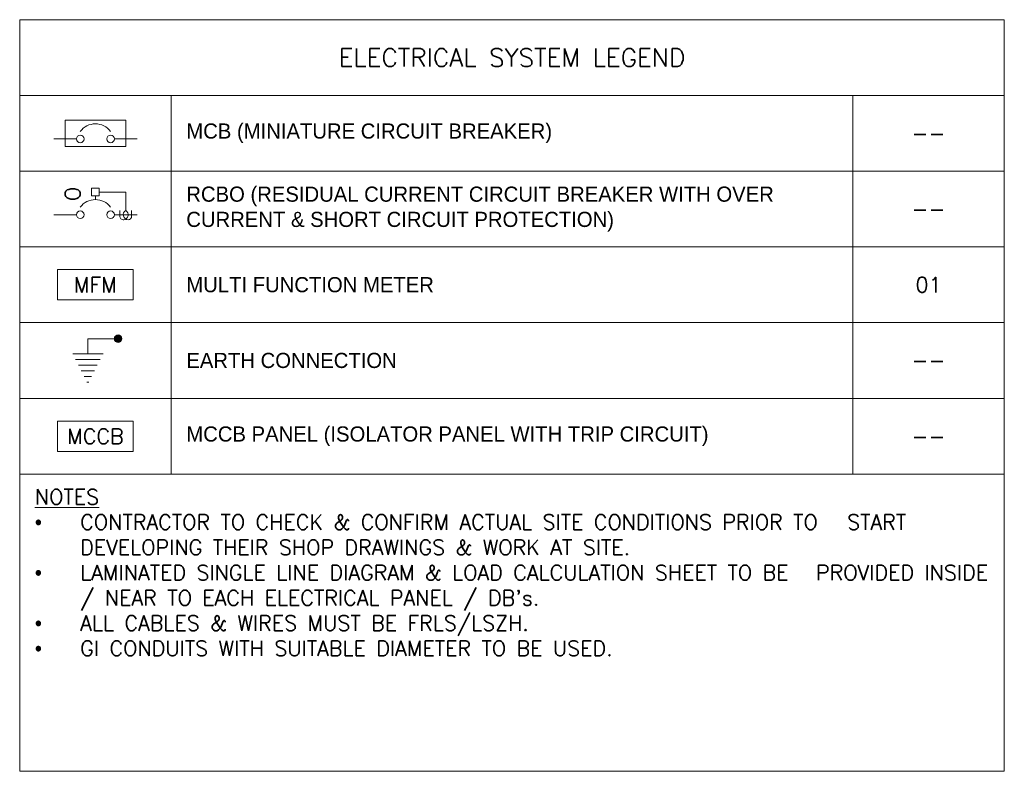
# Model space of a CAD drawing. Header units: millimetres. Extents: x -104968 to -58353, y -10897 to 11860.
# Tile 3 of 3: x -64853 to -58353, y -9411 to -4450. Entities that reach past the tile are written whole.
import ezdxf
from ezdxf.enums import TextEntityAlignment as Align

# ---------------------------------------------------------------- set-up
doc = ezdxf.new("R2010")
doc.units = ezdxf.units.MM
doc.header["$MEASUREMENT"] = 0
doc.layers.get('0').update_dxf_attribs({"lineweight": 5})
for name, color, linetype, lineweight, true_color in [('M-MEP-ELPR-EQUIP', 6, 'Continuous', 20, 0xff00ff), ('M-MEP-ELSL-BREAKER', 7, 'Continuous', 20, 0xa41be4), ('M-MEP-ELSL-DEVICES', 200, 'Continuous', 20, 0xbf00ff)]:
    doc.layers.add(name, color=color, linetype=linetype, lineweight=lineweight, true_color=true_color)
doc.layers.add('M-MEP-GEN', color=7, linetype='Continuous', lineweight=5)
doc.styles.get("Standard").update_dxf_attribs({"font": 'romans.shx'})

# ---------------------------------------------------------------- blocks, each defined once
blk = doc.blocks.new('MCB')
at = {"color": 0}
blk.add_lwpolyline([(75, 125), (475, 125), (475, -50), (75, -50)], close=True, dxfattribs=at)
for points in [[(150, 0), (0, 0)], [(400, 0), (550, 0)]]:
    blk.add_lwpolyline(points, dxfattribs=at)
for centre in [(175, 0), (375, 0)]:
    blk.add_circle(centre, 25, dxfattribs=at)
blk.add_arc((275, -25), 125, 36.8699, 143.1301, dxfattribs=at)
blk = doc.blocks.new('RCBO')
at = {"color": 0}
for p, q in [((300, 150), (475, 150)), ((475, 28.8), (475, 150)), ((275, 125), (275, 100))]:
    blk.add_line(p, q, dxfattribs=at)
blk.add_lwpolyline([(250, 175), (300, 175), (300, 125), (250, 125)], close=True, dxfattribs=at)
for points in [[(150, 0), (0, 0)], [(400, 0), (550, 0)]]:
    blk.add_lwpolyline(points, dxfattribs=at)
blk.add_lwpolyline([(436, 28.8), (436, -9.8, 0.44435), (462, -33.4, 0.708721), (475, 28.8, 0.735983), (490.2, -33.5, 0.414214), (514, -9.8), (514, 28.8)], format="xyb", dxfattribs=at)
for centre in [(175, 0), (375, 0)]:
    blk.add_circle(centre, 25, dxfattribs=at)
blk.add_arc((275, -25), 125, 36.8699, 143.1301, dxfattribs=at)
blk.add_attdef('O', text='', height=100, rotation=90, dxfattribs=at).set_placement((125, 137.5), align=Align.MIDDLE_CENTER)
blk = doc.blocks.new('MCCB PANEL')
at = {"color": 0}
blk.add_lwpolyline([(-250, 200), (250, 200), (250, 0), (-250, 0)], close=True, dxfattribs=at)
blk.add_attdef('MCCB', text='', height=100, dxfattribs=at).set_placement((0, 100), align=Align.MIDDLE_CENTER)
blk = doc.blocks.new('EARTH')
h = blk.add_hatch(color=0)
h.dxf.hatch_style = 1
h.paths.add_polyline_path([(25, 0, 1), (-25, 0, 1)])
at = {"color": 0}
for p, q in [((-300, -100), (-100, -100)), ((-281.25, -137.5), (-118.75, -137.5)), ((-262.5, -175), (-137.5, -175)), ((-243.75, -212.5), (-156.25, -212.5)), ((-225, -250), (-175, -250)), ((-206.25, -287.5), (-193.75, -287.5))]:
    blk.add_line(p, q, dxfattribs=at)
blk.add_lwpolyline([(-200, -100), (-200, 0), (0, 0)], dxfattribs=at)
blk.add_circle((0, 0), 25, dxfattribs=at)
blk = doc.blocks.new('MFM')
at = {"color": 0}
blk.add_lwpolyline([(-250, 200), (250, 200), (250, 0), (-250, 0)], close=True, dxfattribs=at)
blk.add_attdef('MFM', text='', height=100, dxfattribs=at).set_placement((0, 100), align=Align.MIDDLE_CENTER)

msp = doc.modelspace()

# ---------------------------------------------------------------- linework, layer by layer
at = {"layer": 'M-MEP-GEN'}
for points in [[(-64852.6, -4449.7), (-58352.6, -4449.7), (-58352.6, -4949.7), (-64852.6, -4949.7)], [(-63852.6, -4949.7), (-63852.6, -5449.7), (-64852.6, -5449.7), (-64852.6, -4949.7)], [(-63852.6, -4949.7), (-59352.6, -4949.7), (-59352.6, -5449.7), (-63852.6, -5449.7)], [(-58352.6, -4949.7), (-58352.6, -5449.7), (-59352.6, -5449.7), (-59352.6, -4949.7)], [(-63852.6, -5449.7), (-63852.6, -5949.7), (-64852.6, -5949.7), (-64852.6, -5449.7)], [(-63852.6, -5449.7), (-59352.6, -5449.7), (-59352.6, -5949.7), (-63852.6, -5949.7)], [(-58352.6, -5449.7), (-58352.6, -5949.7), (-59352.6, -5949.7), (-59352.6, -5449.7)], [(-63852.6, -5949.7), (-63852.6, -6449.7), (-64852.6, -6449.7), (-64852.6, -5949.7)], [(-63852.6, -5949.7), (-59352.6, -5949.7), (-59352.6, -6449.7), (-63852.6, -6449.7)], [(-58352.6, -5949.7), (-58352.6, -6449.7), (-59352.6, -6449.7), (-59352.6, -5949.7)], [(-63852.6, -6449.7), (-63852.6, -6949.7), (-64852.6, -6949.7), (-64852.6, -6449.7)], [(-63852.6, -6449.7), (-59352.6, -6449.7), (-59352.6, -6949.7), (-63852.6, -6949.7)], [(-58352.6, -6449.7), (-58352.6, -6949.7), (-59352.6, -6949.7), (-59352.6, -6449.7)], [(-63852.6, -6949.7), (-63852.6, -7449.7), (-64852.6, -7449.7), (-64852.6, -6949.7)], [(-63852.6, -6949.7), (-59352.6, -6949.7), (-59352.6, -7449.7), (-63852.6, -7449.7)], [(-58352.6, -6949.7), (-58352.6, -7449.7), (-59352.6, -7449.7), (-59352.6, -6949.7)], [(-58352.6, -7449.7), (-64852.6, -7449.7), (-64852.6, -9411.4), (-58352.6, -9411.4)]]:
    msp.add_lwpolyline(points, close=True, dxfattribs=at)

# ---------------------------------------------------------------- block references
at = {"layer": 'M-MEP-ELPR-EQUIP'}
msp.add_blockref('MCCB PANEL', (-64352.6, -7299.7), dxfattribs=at).add_auto_attribs({'MCCB': 'MCCB'})
at = {"layer": 'M-MEP-ELSL-BREAKER'}
msp.add_blockref('MCB', (-64627.6, -5237.2), dxfattribs=at)
ref = msp.add_blockref('RCBO', (-64627.6, -5737.2), dxfattribs=at)
ref.add_attrib('O', 'O', dxfattribs={"layer": 'M-MEP-GEN', "color": 0, "height": 100, "rotation": 90}).set_placement((-64502.6, -5599.7), align=Align.MIDDLE_CENTER)
at = {"layer": 'M-MEP-ELSL-DEVICES'}
msp.add_blockref('MFM', (-64352.6, -6299.7), dxfattribs=at).add_auto_attribs({'MFM': 'MFM'})
msp.add_blockref('EARTH', (-64202.6, -6556), dxfattribs=at)

# ---------------------------------------------------------------- texts
at = {"layer": 'M-MEP-GEN'}
for s, width, insert, char_height, attachment_point in [('ELECTRICAL SYSTEM LEGEND', 4117.653, (-61602.6, -4699.7), 120, 5), ('{\\fOswald Light|b0|i0|c0|p0;MCB (MINIATURE CIRCUIT BREAKER)}', 4370.221, (-63752.6, -5199.7), 100, 4), ('--', 262.905, (-58852.6, -5199.7), 100, 5), ('{\\fOswald Light|b0|i0|c0|p0;RCBO (RESIDUAL CURRENT CIRCUIT BREAKER WITH OVER CURRENT & SHORT CIRCUIT PROTECTION)}', 4370.221, (-63752.6, -5699.7), 100, 4), ('--', 262.905, (-58852.6, -5699.7), 100, 5), ('{\\fOswald Light|b0|i0|c0|p0;MULTI FUNCTION METER}', 4370.221, (-63752.6, -6199.7), 100, 4), ('01', 262.905, (-58852.6, -6199.7), 100, 5), ('{\\fOswald Light|b0|i0|c0|p0;EARTH CONNECTION}', 4370.221, (-63752.6, -6699.7), 100, 4), ('--', 262.905, (-58852.6, -6699.7), 100, 5), ('{\\fOswald Light|b0|i0|c0|p0;MCCB PANEL (ISOLATOR PANEL WITH TRIP CIRCUIT)}', 4370.221, (-63752.6, -7199.7), 100, 4), ('--', 262.905, (-58852.6, -7199.7), 100, 5)]:
    msp.add_mtext_dynamic_manual_height_columns(s, width=width, gutter_width=3324.7, heights=[0], dxfattribs=dict(at, insert=insert, char_height=char_height, attachment_point=attachment_point))
at = {"layer": 'M-MEP-GEN', "insert": (-64752.6, -7549.7), "char_height": 100, "width": 6400, "attachment_point": 1}
msp.add_mtext("\\pxi-3,l3,t3;{\\Fsimplex|c0;\\LNOTES\\P{\\fSymbol|b0|i0|c2|p18;\\l·^I}}CONTRACTOR TO CHECK & CONFIRM ACTUAL SITE CONDITIONS PRIOR TO {\\H1.83333x; }START DEVELOPING THEIR SHOP DRAWINGS & WORK AT SITE.{\\H1.55556x; }\\P{\\fSymbol|b0|i0|c2|p18;·^I}LAMINATED SINGLE LINE DIAGRAM & LOAD CALCULATION SHEET TO BE {\\H1.64815x; }PROVIDED INSIDE / NEAR TO EACH ELECTRICAL PANEL / DB's.{\\H1.80776x; }\\P{\\fSymbol|b0|i0|c2|p18;·^I}ALL CABLES & WIRES MUST BE FRLS/LSZH.{\\H1.92122x; }\\P{\\fSymbol|b0|i0|c2|p18;·^I}GI CONDUITS WITH SUITABLE DIAMETER TO BE USED.{\\H1.69293x; }", dxfattribs=at)

doc.saveas('drawing.dxf')
